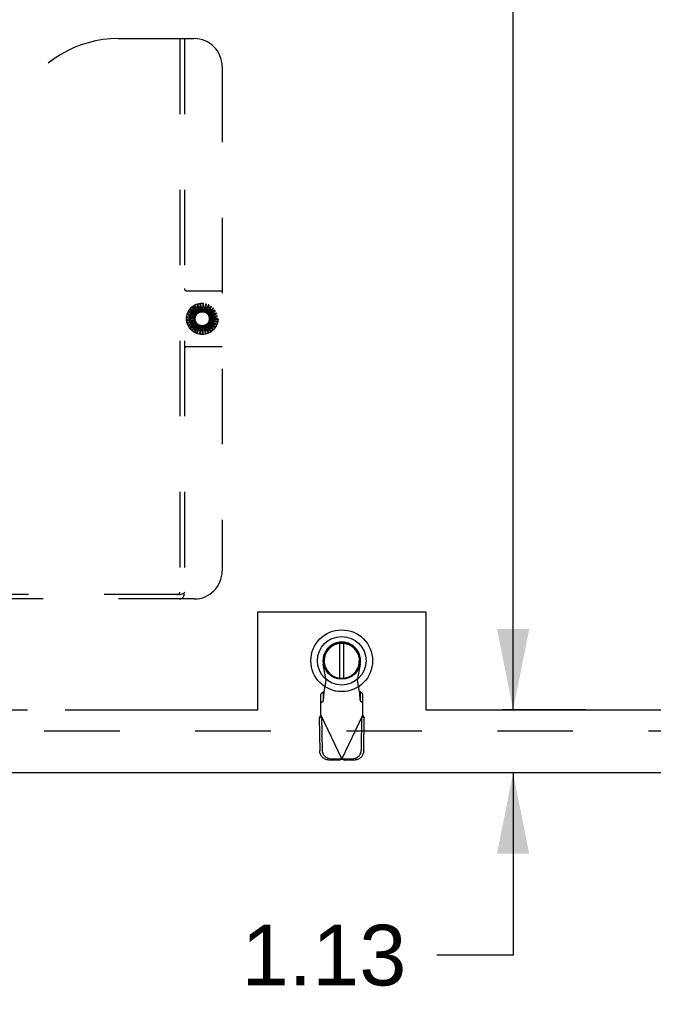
# Model space of a CAD drawing. Header units: inches. Extents: x 0 to 245, y 0 to 159.
# Tile 4 of 16: x 85 to 97, y 19 to 36. Entities that reach past the tile are written whole.
import ezdxf

# ---------------------------------------------------------------- set-up
doc = ezdxf.new("R2010")
doc.units = ezdxf.units.IN
doc.header["$LTSCALE"] = 13.479405
doc.header["$MEASUREMENT"] = 0
doc.linetypes.add('HIDDEN', pattern=[0.2, 0.1, -0.1])
doc.linetypes.add('PHANTOM', pattern=[0.8, 0.45, -0.05, 0.1, -0.05, 0.1, -0.05])
doc.layers.get('0').update_dxf_attribs({"linetype": 'CONTINUOUS'})
for name, color, linetype in [('AVAILABLE_DOOR_SPACE', 7, 'CONTINUOUS'), ('DEFAULT_2', 8, 'HIDDEN'), ('DIMENSIONS', 7, 'CONTINUOUS')]:
    doc.layers.add(name, color=color, linetype=linetype)
doc.styles.get("Standard").update_dxf_attribs({"font": 'arial.ttf'})
doc.dimstyles.new('DIMSTYLE_1', dxfattribs={"dimtxt": 1.081236, "dimasz": 1.441648, "dimexe": 0.09, "dimexo": 0.07, "dimgap": 0.0375, "dimtad": 0, "dimtih": 1, "dimtoh": 1, "dimzin": 4, "dimdsep": 46, "dimtxsty": 'Standard', "dimblk": '_FILLED', "dimblk1": '_FILLED', "dimblk2": '_FILLED', "dimcen": 0.09, "dimazin": 1, "dimtfac": 1, "dimtofl": 0, "dimtmove": 0, "dimatfit": 3, "dimldrblk": '_FILLED', "dimfxl": 0, "dimtolj": 1, "dimtzin": 4, "dimarcsym": 0})

# ---------------------------------------------------------------- blocks, each defined once
blk = doc.blocks.new('_FILLED')
at = {"color": 0, "linetype": 'ByBlock'}
blk.add_solid([(0, 0), (-1, 0.2), (-1, -0.2)], dxfattribs=at)
blk = doc.blocks.new('*D15')
at = {"layer": 'DIMENSIONS', "color": 2, "linetype": 'Continuous'}
for p, q in [((93.606, 102.081), (95.601, 102.081)), ((94.304, 102.081), (94.304, 64.037)), ((94.304, 23.831), (94.304, 61.875)), ((93.606, 23.831), (95.601, 23.831))]:
    blk.add_line(p, q, dxfattribs=at)
at = {"layer": 'DIMENSIONS', "color": 2, "linetype": 'Continuous', "xscale": 1.4416475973, "yscale": 1.4416475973, "zscale": 1.4416475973}
for p, rotation in [((94.304, 102.081), 90), ((94.304, 23.831), 270)]:
    blk.add_blockref('_FILLED', p, dxfattribs=dict(at, rotation=rotation))
at = {"layer": 'DIMENSIONS', "color": 2, "linetype": 'Continuous', "insert": (94.304, 63.497), "char_height": 1.0812, "width": 3.7783, "attachment_point": 2, "line_spacing_factor": 0.9}
blk.add_mtext('78.25', dxfattribs=at)
blk = doc.blocks.new('*D16')
at = {"layer": 'DIMENSIONS', "color": 2, "linetype": 'Continuous'}
for p, q in [((94.304, 23.831), (94.304, 26.714)), ((95.601, 23.831), (94.106, 23.831)), ((95.601, 22.706), (94.106, 22.706)), ((94.304, 22.706), (94.304, 19.455)), ((94.304, 19.455), (92.94, 19.455))]:
    blk.add_line(p, q, dxfattribs=at)
at = {"layer": 'DIMENSIONS', "color": 2, "linetype": 'Continuous', "xscale": 1.4416475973, "yscale": 1.4416475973, "zscale": 1.4416475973}
for p, rotation in [((94.304, 23.831), 270), ((94.304, 22.706), 90)]:
    blk.add_blockref('_FILLED', p, dxfattribs=dict(at, rotation=rotation))
at = {"layer": 'DIMENSIONS', "color": 2, "linetype": 'Continuous', "insert": (92.399, 19.995), "char_height": 1.0812, "width": 2.93823, "attachment_point": 3, "line_spacing_factor": 0.9}
blk.add_mtext('1.13', dxfattribs=at)

msp = doc.modelspace()

# ---------------------------------------------------------------- linework, layer by layer
at = {"color": 7, "linetype": 'Continuous'}
msp.add_line((91.052, 25.093), (91.03, 25.082), dxfattribs=at)
at = {"color": 6, "linetype": 'Continuous'}
for p, q in [((91.207, 25.019), (91.207, 24.394)), ((91.285, 24.394), (91.285, 25.019))]:
    msp.add_line(p, q, dxfattribs=at)
at = {"color": 3, "linetype": 'Continuous'}
msp.add_line((108.715, 22.706), (73.778, 22.706), dxfattribs=at)
at = {"color": 7, "linetype": 'Continuous'}
for radius in [0.551, 0.433, 0.329, 0.317]:
    msp.add_circle((91.246, 24.707), radius, dxfattribs=at)
at = {"color": 6, "linetype": 'Continuous'}
msp.add_arc((91.246, 24.707), 0.315, 280.0787, 259.9213, dxfattribs=at)
at = {"layer": 'AVAILABLE_DOOR_SPACE', "color": 4, "linetype": 'PHANTOM'}
for p, q in [((89.747, 25.581), (92.747, 25.581)), ((89.747, 23.831), (89.747, 25.581)), ((92.747, 25.581), (92.747, 23.831)), ((75.528, 23.831), (89.747, 23.831)), ((92.747, 23.831), (105.09, 23.831))]:
    msp.add_line(p, q, dxfattribs=at)
at = {"layer": 'DEFAULT_2', "color": 8, "linetype": 'HIDDEN'}
for p, q in [((87.257, 35.81), (88.612, 35.81)), ((88.357, 35.81), (88.357, 25.93)), ((88.437, 35.81), (88.437, 25.9)), ((89.112, 35.31), (89.112, 26.31)), ((88.477, 31.31), (89.112, 31.31)), ((88.52, 30.927), (88.627, 30.873)), ((88.634, 30.886), (88.523, 30.943)), ((88.525, 30.825), (88.628, 31.004)), ((88.546, 30.97), (88.641, 30.896)), ((88.651, 30.908), (88.553, 30.985)), ((88.58, 31.007), (88.66, 30.917)), ((88.671, 30.926), (88.589, 31.021)), ((88.621, 31.037), (88.682, 30.933)), ((88.695, 30.94), (88.632, 31.049)), ((88.653, 31.018), (88.86, 31.018)), ((88.666, 31.059), (88.706, 30.945)), ((88.721, 30.95), (88.68, 31.068)), ((88.688, 30.96), (88.825, 30.96)), ((88.715, 31.071), (88.733, 30.952)), ((88.748, 30.954), (88.73, 31.078)), ((88.765, 31.075), (88.76, 30.954)), ((88.775, 30.953), (88.781, 31.078)), ((88.815, 31.068), (88.787, 30.951)), ((88.802, 30.947), (88.831, 31.069)), ((88.863, 31.053), (88.813, 30.943)), ((88.827, 30.936), (88.879, 31.05)), ((88.907, 31.028), (88.838, 30.93)), ((88.849, 30.921), (88.922, 31.022)), ((88.945, 30.996), (88.859, 30.912)), ((88.869, 30.901), (88.959, 30.987)), ((88.977, 30.957), (88.876, 30.891)), ((88.884, 30.878), (88.989, 30.946)), ((88.885, 31.004), (88.989, 30.825)), ((88.613, 30.808), (88.488, 30.796)), ((88.615, 30.835), (88.49, 30.847)), ((88.493, 30.831), (88.613, 30.82)), ((88.494, 30.781), (88.614, 30.793)), ((88.616, 30.781), (88.496, 30.745)), ((88.622, 30.862), (88.502, 30.897)), ((88.502, 30.88), (88.617, 30.847)), ((88.504, 30.731), (88.619, 30.766)), ((88.624, 30.754), (88.513, 30.697)), ((88.628, 30.616), (88.525, 30.795)), ((88.989, 30.795), (88.885, 30.616)), ((89.001, 30.912), (88.889, 30.867)), ((89.004, 30.716), (88.892, 30.76)), ((88.895, 30.853), (89.011, 30.899)), ((88.896, 30.772), (89.019, 30.748)), ((89.016, 30.864), (88.898, 30.841)), ((89.017, 30.764), (88.899, 30.786)), ((88.9, 30.826), (89.023, 30.85)), ((89.021, 30.814), (88.901, 30.814)), ((88.901, 30.799), (89.026, 30.799)), ((88.524, 30.685), (88.63, 30.741)), ((88.637, 30.73), (88.538, 30.653)), ((88.551, 30.643), (88.646, 30.718)), ((88.654, 30.709), (88.572, 30.614)), ((88.587, 30.607), (88.665, 30.699)), ((88.675, 30.691), (88.612, 30.583)), ((88.628, 30.579), (88.688, 30.683)), ((88.633, 30.738), (88.633, 30.738)), ((88.86, 30.602), (88.653, 30.602)), ((88.699, 30.678), (88.658, 30.56)), ((88.674, 30.559), (88.713, 30.673)), ((88.825, 30.66), (88.688, 30.66)), ((88.725, 30.669), (88.707, 30.546)), ((88.723, 30.548), (88.74, 30.667)), ((88.752, 30.666), (88.758, 30.541)), ((88.774, 30.546), (88.767, 30.666)), ((88.78, 30.668), (88.809, 30.546)), ((88.823, 30.554), (88.794, 30.671)), ((88.806, 30.675), (88.858, 30.561)), ((88.871, 30.571), (88.82, 30.68)), ((88.831, 30.686), (88.903, 30.584)), ((88.914, 30.597), (88.843, 30.695)), ((88.853, 30.703), (88.943, 30.616)), ((88.951, 30.631), (88.864, 30.713)), ((88.872, 30.723), (88.977, 30.655)), ((88.982, 30.671), (88.88, 30.735)), ((88.886, 30.746), (89.002, 30.7)), ((89.112, 30.31), (88.477, 30.31)), ((88.353, 25.89), (76.911, 25.89)), ((88.612, 25.81), (76.652, 25.81)), ((90.97, 24.352), (90.917, 24.647)), ((91.575, 24.647), (91.522, 24.352)), ((90.933, 24.155), (90.97, 24.352)), ((91.522, 24.352), (91.559, 24.155)), ((90.918, 24.152), (90.872, 24.11)), ((90.872, 23.736), (90.872, 24.11)), ((90.918, 23.996), (90.918, 24.152)), ((91.62, 24.11), (91.574, 24.152)), ((91.574, 24.152), (91.574, 23.996)), ((91.62, 23.736), (91.62, 24.11)), ((90.872, 23.955), (90.918, 23.996)), ((91.574, 23.996), (91.62, 23.955)), ((90.872, 23.736), (91.246, 22.949)), ((91.246, 22.949), (91.62, 23.736)), ((90.844, 23.688), (90.885, 23.708)), ((90.844, 23.688), (90.854, 23.098)), ((90.885, 23.708), (90.895, 23.117)), ((91.596, 23.117), (91.607, 23.708)), ((91.607, 23.708), (91.648, 23.688)), ((91.638, 23.098), (91.648, 23.688)), ((75.153, 23.456), (107.903, 23.456)), ((91.008, 22.939), (91.201, 22.935)), ((91.05, 22.959), (91.243, 22.955)), ((91.243, 22.955), (91.201, 22.935)), ((91.246, 22.949), (91.223, 22.942)), ((91.261, 22.944), (91.246, 22.949)), ((91.249, 22.955), (91.442, 22.959)), ((91.291, 22.935), (91.249, 22.955)), ((91.276, 22.94), (91.261, 22.944)), ((91.291, 22.935), (91.276, 22.94)), ((91.291, 22.935), (91.484, 22.939))]:
    msp.add_line(p, q, dxfattribs=at)
for points in [[(88.516, 30.932), (88.516, 30.932), (88.516, 30.932), (88.516, 30.931), (88.516, 30.931), (88.516, 30.93), (88.516, 30.93), (88.516, 30.93), (88.517, 30.929), (88.517, 30.929), (88.518, 30.929), (88.518, 30.928), (88.519, 30.928), (88.519, 30.928), (88.52, 30.927)], [(88.523, 30.943), (88.523, 30.943), (88.523, 30.943), (88.523, 30.943), (88.522, 30.943), (88.522, 30.943), (88.522, 30.943), (88.522, 30.943), (88.522, 30.943), (88.522, 30.943), (88.521, 30.942), (88.521, 30.942), (88.521, 30.942), (88.521, 30.942), (88.521, 30.942), (88.521, 30.941), (88.52, 30.941), (88.52, 30.941), (88.52, 30.941), (88.52, 30.94), (88.52, 30.94)], [(88.543, 30.976), (88.543, 30.975), (88.543, 30.975), (88.543, 30.975), (88.543, 30.974), (88.543, 30.974), (88.543, 30.973), (88.543, 30.973), (88.544, 30.973), (88.544, 30.972), (88.544, 30.972), (88.545, 30.971), (88.545, 30.971), (88.546, 30.971), (88.546, 30.97)], [(88.553, 30.985), (88.552, 30.985), (88.552, 30.985), (88.552, 30.985), (88.552, 30.985), (88.552, 30.985), (88.552, 30.985), (88.551, 30.985), (88.551, 30.985), (88.551, 30.985), (88.551, 30.985), (88.551, 30.984), (88.55, 30.984), (88.55, 30.984), (88.55, 30.984), (88.55, 30.984), (88.55, 30.983), (88.549, 30.983), (88.549, 30.983), (88.549, 30.983), (88.549, 30.983)], [(88.579, 31.013), (88.578, 31.013), (88.578, 31.013), (88.578, 31.012), (88.578, 31.012), (88.578, 31.011), (88.578, 31.011), (88.578, 31.01), (88.578, 31.01), (88.578, 31.01), (88.579, 31.009), (88.579, 31.009), (88.579, 31.008), (88.58, 31.008), (88.58, 31.007)], [(88.589, 31.021), (88.589, 31.021), (88.589, 31.021), (88.589, 31.021), (88.589, 31.021), (88.589, 31.021), (88.588, 31.021), (88.588, 31.021), (88.588, 31.021), (88.588, 31.021), (88.587, 31.02), (88.587, 31.02), (88.587, 31.02), (88.587, 31.02), (88.587, 31.02), (88.586, 31.02), (88.586, 31.02), (88.586, 31.019), (88.586, 31.019), (88.585, 31.019), (88.585, 31.019)], [(88.62, 31.043), (88.62, 31.043), (88.62, 31.043), (88.619, 31.042), (88.619, 31.042), (88.619, 31.042), (88.619, 31.041), (88.619, 31.041), (88.619, 31.04), (88.619, 31.04), (88.62, 31.039), (88.62, 31.039), (88.62, 31.038), (88.62, 31.038), (88.621, 31.037)], [(88.632, 31.049), (88.632, 31.049), (88.632, 31.049), (88.632, 31.049), (88.632, 31.049), (88.631, 31.049), (88.631, 31.049), (88.631, 31.049), (88.631, 31.049), (88.631, 31.049), (88.63, 31.049), (88.63, 31.049), (88.63, 31.049), (88.63, 31.048), (88.629, 31.048), (88.629, 31.048), (88.629, 31.048), (88.629, 31.048), (88.628, 31.048), (88.628, 31.048), (88.628, 31.047)], [(88.667, 31.065), (88.666, 31.065), (88.666, 31.064), (88.666, 31.064), (88.666, 31.064), (88.665, 31.063), (88.665, 31.063), (88.665, 31.062), (88.665, 31.062), (88.665, 31.061), (88.665, 31.061), (88.666, 31.06), (88.666, 31.06), (88.666, 31.059), (88.666, 31.059)], [(88.671, 30.926), (88.673, 30.927), (88.675, 30.928), (88.677, 30.93), (88.679, 30.931)], [(88.68, 31.068), (88.68, 31.068), (88.679, 31.068), (88.679, 31.068), (88.679, 31.068), (88.679, 31.068), (88.679, 31.068), (88.679, 31.068), (88.678, 31.068), (88.678, 31.068), (88.678, 31.068), (88.678, 31.068), (88.677, 31.068), (88.677, 31.068), (88.677, 31.068), (88.676, 31.068), (88.676, 31.068), (88.676, 31.068), (88.676, 31.068), (88.675, 31.068), (88.675, 31.068)], [(88.682, 30.933), (88.681, 30.933), (88.681, 30.932), (88.68, 30.932), (88.68, 30.931), (88.679, 30.931), (88.679, 30.931)], [(88.695, 30.94), (88.697, 30.941), (88.699, 30.942), (88.701, 30.943), (88.703, 30.943)], [(88.706, 30.945), (88.706, 30.945), (88.705, 30.944), (88.705, 30.944), (88.704, 30.944), (88.704, 30.943), (88.703, 30.943)], [(88.717, 31.077), (88.716, 31.077), (88.716, 31.077), (88.715, 31.077), (88.715, 31.076), (88.715, 31.076), (88.715, 31.076), (88.715, 31.075), (88.715, 31.075), (88.715, 31.074), (88.715, 31.074), (88.715, 31.073), (88.715, 31.073), (88.715, 31.072), (88.715, 31.071)], [(88.721, 30.95), (88.723, 30.95), (88.725, 30.95), (88.727, 30.951), (88.729, 30.951)], [(88.73, 31.078), (88.73, 31.078), (88.73, 31.078), (88.73, 31.078), (88.729, 31.078), (88.729, 31.078), (88.729, 31.078), (88.729, 31.078), (88.729, 31.078), (88.728, 31.079), (88.728, 31.079), (88.728, 31.079), (88.728, 31.079), (88.727, 31.079), (88.727, 31.079), (88.727, 31.079), (88.726, 31.079), (88.726, 31.079), (88.726, 31.079), (88.725, 31.079), (88.725, 31.078)], [(88.733, 30.952), (88.732, 30.952), (88.732, 30.952), (88.731, 30.951), (88.731, 30.951), (88.73, 30.951), (88.729, 30.951)], [(88.748, 30.954), (88.75, 30.954), (88.752, 30.954), (88.754, 30.954), (88.756, 30.954)], [(88.76, 30.954), (88.76, 30.954), (88.759, 30.954), (88.758, 30.954), (88.758, 30.954), (88.757, 30.954), (88.756, 30.954)], [(88.768, 31.08), (88.768, 31.08), (88.767, 31.08), (88.767, 31.08), (88.766, 31.08), (88.766, 31.079), (88.766, 31.079), (88.766, 31.078), (88.766, 31.078), (88.765, 31.077), (88.765, 31.077), (88.765, 31.076), (88.765, 31.076), (88.765, 31.075), (88.765, 31.075)], [(88.775, 30.953), (88.777, 30.953), (88.779, 30.952), (88.782, 30.952), (88.784, 30.951)], [(88.781, 31.078), (88.781, 31.078), (88.781, 31.078), (88.781, 31.078), (88.781, 31.079), (88.78, 31.079), (88.78, 31.079), (88.78, 31.079), (88.78, 31.079), (88.78, 31.079), (88.779, 31.079), (88.779, 31.079), (88.779, 31.079), (88.779, 31.079), (88.778, 31.079), (88.778, 31.079), (88.778, 31.079), (88.778, 31.08), (88.777, 31.08), (88.777, 31.08), (88.777, 31.08)], [(88.787, 30.951), (88.787, 30.951), (88.786, 30.951), (88.785, 30.951), (88.785, 30.951), (88.784, 30.951), (88.784, 30.951)], [(88.802, 30.947), (88.804, 30.946), (88.806, 30.945), (88.808, 30.944), (88.81, 30.943)], [(88.813, 30.943), (88.813, 30.943), (88.812, 30.943), (88.812, 30.943), (88.811, 30.943), (88.81, 30.943), (88.81, 30.943)], [(88.819, 31.073), (88.818, 31.073), (88.818, 31.073), (88.818, 31.073), (88.817, 31.073), (88.817, 31.073), (88.817, 31.072), (88.816, 31.072), (88.816, 31.071), (88.816, 31.071), (88.816, 31.07), (88.815, 31.07), (88.815, 31.069), (88.815, 31.069), (88.815, 31.068)], [(88.831, 31.069), (88.831, 31.069), (88.831, 31.069), (88.831, 31.069), (88.831, 31.069), (88.831, 31.069), (88.831, 31.069), (88.831, 31.07), (88.83, 31.07), (88.83, 31.07), (88.83, 31.07), (88.83, 31.07), (88.829, 31.07), (88.829, 31.07), (88.829, 31.07), (88.829, 31.071), (88.828, 31.071), (88.828, 31.071), (88.828, 31.071), (88.828, 31.071), (88.827, 31.071)], [(88.827, 30.936), (88.829, 30.935), (88.831, 30.934), (88.832, 30.932), (88.834, 30.931)], [(88.838, 30.93), (88.837, 30.93), (88.836, 30.93), (88.836, 30.93), (88.835, 30.93), (88.835, 30.931), (88.834, 30.931)], [(88.868, 31.057), (88.867, 31.057), (88.867, 31.057), (88.866, 31.057), (88.866, 31.057), (88.865, 31.056), (88.865, 31.056), (88.865, 31.056), (88.864, 31.055), (88.864, 31.055), (88.864, 31.055), (88.864, 31.054), (88.863, 31.054), (88.863, 31.053), (88.863, 31.053)], [(88.879, 31.05), (88.879, 31.05), (88.879, 31.05), (88.879, 31.05), (88.879, 31.05), (88.879, 31.051), (88.878, 31.051), (88.878, 31.051), (88.878, 31.051), (88.878, 31.051), (88.878, 31.051), (88.878, 31.052), (88.877, 31.052), (88.877, 31.052), (88.877, 31.052), (88.877, 31.052), (88.876, 31.052), (88.876, 31.052), (88.876, 31.053), (88.876, 31.053), (88.875, 31.053)], [(88.912, 31.031), (88.912, 31.031), (88.911, 31.032), (88.911, 31.032), (88.911, 31.032), (88.91, 31.031), (88.91, 31.031), (88.909, 31.031), (88.909, 31.031), (88.909, 31.03), (88.908, 31.03), (88.908, 31.03), (88.907, 31.029), (88.907, 31.029), (88.907, 31.028)], [(88.922, 31.022), (88.922, 31.023), (88.922, 31.023), (88.922, 31.023), (88.922, 31.023), (88.922, 31.023), (88.922, 31.023), (88.922, 31.024), (88.922, 31.024), (88.921, 31.024), (88.921, 31.024), (88.921, 31.024), (88.921, 31.025), (88.921, 31.025), (88.921, 31.025), (88.92, 31.025), (88.92, 31.025), (88.92, 31.026), (88.92, 31.026), (88.919, 31.026), (88.919, 31.026)], [(88.951, 30.998), (88.951, 30.998), (88.95, 30.998), (88.95, 30.998), (88.95, 30.998), (88.949, 30.998), (88.949, 30.998), (88.948, 30.998), (88.948, 30.998), (88.947, 30.998), (88.947, 30.997), (88.947, 30.997), (88.946, 30.997), (88.946, 30.996), (88.945, 30.996)], [(88.959, 30.987), (88.959, 30.987), (88.959, 30.988), (88.959, 30.988), (88.959, 30.988), (88.959, 30.988), (88.959, 30.988), (88.959, 30.989), (88.959, 30.989), (88.959, 30.989), (88.959, 30.989), (88.959, 30.989), (88.959, 30.99), (88.958, 30.99), (88.958, 30.99), (88.958, 30.99), (88.958, 30.99), (88.958, 30.991), (88.958, 30.991), (88.957, 30.991), (88.957, 30.992)], [(88.983, 30.958), (88.983, 30.958), (88.983, 30.958), (88.982, 30.958), (88.982, 30.959), (88.981, 30.959), (88.981, 30.959), (88.981, 30.958), (88.98, 30.958), (88.98, 30.958), (88.979, 30.958), (88.979, 30.958), (88.978, 30.957), (88.978, 30.957), (88.977, 30.957)], [(88.989, 30.946), (88.989, 30.946), (88.989, 30.946), (88.989, 30.946), (88.989, 30.946), (88.989, 30.947), (88.989, 30.947), (88.989, 30.947), (88.989, 30.947), (88.989, 30.947), (88.989, 30.948), (88.989, 30.948), (88.989, 30.948), (88.989, 30.948), (88.989, 30.949), (88.989, 30.949), (88.988, 30.949), (88.988, 30.949), (88.988, 30.95), (88.988, 30.95), (88.988, 30.95)], [(88.488, 30.796), (88.488, 30.796), (88.488, 30.796), (88.488, 30.796), (88.488, 30.795), (88.487, 30.795), (88.487, 30.795), (88.487, 30.795), (88.487, 30.795), (88.487, 30.794), (88.487, 30.794), (88.487, 30.794), (88.487, 30.794), (88.487, 30.793), (88.487, 30.793), (88.487, 30.793), (88.487, 30.793), (88.487, 30.792), (88.487, 30.792), (88.487, 30.792), (88.487, 30.791)], [(88.49, 30.847), (88.49, 30.847), (88.49, 30.847), (88.49, 30.847), (88.49, 30.847), (88.49, 30.847), (88.489, 30.846), (88.489, 30.846), (88.489, 30.846), (88.489, 30.846), (88.489, 30.846), (88.489, 30.845), (88.489, 30.845), (88.489, 30.845), (88.489, 30.844), (88.489, 30.844), (88.489, 30.844), (88.489, 30.844), (88.489, 30.843), (88.489, 30.843), (88.488, 30.843)], [(88.488, 30.834), (88.488, 30.834), (88.488, 30.833), (88.488, 30.833), (88.488, 30.832), (88.488, 30.832), (88.489, 30.832), (88.489, 30.832), (88.49, 30.832), (88.49, 30.831), (88.491, 30.831), (88.491, 30.831), (88.492, 30.831), (88.492, 30.831), (88.493, 30.831)], [(88.488, 30.783), (88.488, 30.782), (88.488, 30.782), (88.488, 30.782), (88.489, 30.781), (88.489, 30.781), (88.489, 30.781), (88.49, 30.781), (88.49, 30.781), (88.491, 30.781), (88.491, 30.78), (88.492, 30.78), (88.493, 30.78), (88.493, 30.781), (88.494, 30.781)], [(88.497, 30.885), (88.497, 30.884), (88.497, 30.884), (88.497, 30.883), (88.497, 30.883), (88.497, 30.883), (88.498, 30.882), (88.498, 30.882), (88.498, 30.882), (88.499, 30.881), (88.499, 30.881), (88.5, 30.881), (88.501, 30.881), (88.501, 30.881), (88.502, 30.88)], [(88.502, 30.897), (88.502, 30.897), (88.502, 30.897), (88.502, 30.897), (88.501, 30.897), (88.501, 30.896), (88.501, 30.896), (88.501, 30.896), (88.501, 30.896), (88.501, 30.896), (88.501, 30.896), (88.501, 30.895), (88.5, 30.895), (88.5, 30.895), (88.5, 30.895), (88.5, 30.894), (88.5, 30.894), (88.5, 30.894), (88.5, 30.893), (88.5, 30.893), (88.499, 30.893)], [(88.613, 30.82), (88.613, 30.82), (88.613, 30.819), (88.613, 30.818), (88.613, 30.818), (88.613, 30.817), (88.613, 30.817)], [(88.613, 30.808), (88.613, 30.81), (88.613, 30.812), (88.613, 30.814), (88.613, 30.817)], [(88.614, 30.793), (88.614, 30.792), (88.614, 30.792), (88.614, 30.791), (88.615, 30.791), (88.615, 30.79), (88.615, 30.789)], [(88.615, 30.835), (88.615, 30.837), (88.616, 30.839), (88.617, 30.842), (88.617, 30.844)], [(88.616, 30.781), (88.615, 30.783), (88.615, 30.785), (88.615, 30.787), (88.615, 30.789)], [(88.617, 30.847), (88.618, 30.847), (88.618, 30.846), (88.618, 30.845), (88.618, 30.845), (88.617, 30.844), (88.617, 30.844)], [(88.619, 30.766), (88.62, 30.766), (88.62, 30.765), (88.621, 30.765), (88.621, 30.764), (88.621, 30.763), (88.621, 30.763)], [(88.624, 30.754), (88.623, 30.756), (88.622, 30.759), (88.622, 30.761), (88.621, 30.763)], [(88.622, 30.862), (88.623, 30.864), (88.624, 30.866), (88.625, 30.867), (88.626, 30.869)], [(88.627, 30.873), (88.627, 30.872), (88.627, 30.872), (88.627, 30.871), (88.627, 30.871), (88.626, 30.87), (88.626, 30.869)], [(88.634, 30.886), (88.636, 30.888), (88.637, 30.89), (88.638, 30.891), (88.64, 30.893)], [(88.641, 30.896), (88.641, 30.896), (88.641, 30.895), (88.641, 30.895), (88.64, 30.894), (88.64, 30.894), (88.64, 30.893)], [(88.651, 30.908), (88.652, 30.909), (88.654, 30.911), (88.656, 30.912), (88.658, 30.914)], [(88.66, 30.917), (88.659, 30.916), (88.659, 30.916), (88.659, 30.915), (88.658, 30.915), (88.658, 30.914), (88.658, 30.914)], [(88.849, 30.921), (88.851, 30.919), (88.853, 30.917), (88.854, 30.916), (88.856, 30.914)], [(88.859, 30.912), (88.858, 30.912), (88.858, 30.913), (88.857, 30.913), (88.856, 30.913), (88.856, 30.914), (88.856, 30.914)], [(88.869, 30.901), (88.87, 30.899), (88.871, 30.897), (88.872, 30.895), (88.873, 30.894)], [(88.876, 30.891), (88.876, 30.891), (88.875, 30.892), (88.875, 30.892), (88.874, 30.893), (88.874, 30.893), (88.873, 30.894)], [(88.884, 30.878), (88.885, 30.876), (88.886, 30.874), (88.886, 30.872), (88.887, 30.87)], [(88.889, 30.867), (88.889, 30.867), (88.888, 30.868), (88.888, 30.868), (88.888, 30.869), (88.887, 30.869), (88.887, 30.87)], [(88.896, 30.772), (88.895, 30.77), (88.894, 30.767), (88.893, 30.765), (88.892, 30.763)], [(88.892, 30.76), (88.892, 30.76), (88.892, 30.761), (88.892, 30.762), (88.892, 30.762), (88.892, 30.763), (88.892, 30.763)], [(88.895, 30.853), (88.895, 30.851), (88.895, 30.849), (88.896, 30.846), (88.896, 30.844)], [(88.898, 30.841), (88.897, 30.841), (88.897, 30.842), (88.897, 30.842), (88.896, 30.843), (88.896, 30.844), (88.896, 30.844)], [(88.901, 30.799), (88.9, 30.796), (88.9, 30.794), (88.899, 30.792), (88.899, 30.79)], [(88.899, 30.786), (88.899, 30.787), (88.899, 30.787), (88.899, 30.788), (88.899, 30.789), (88.899, 30.789), (88.899, 30.79)], [(88.9, 30.826), (88.9, 30.824), (88.9, 30.822), (88.9, 30.819), (88.9, 30.817)], [(88.901, 30.814), (88.901, 30.814), (88.9, 30.815), (88.9, 30.815), (88.9, 30.816), (88.9, 30.817), (88.9, 30.817)], [(89.007, 30.912), (89.007, 30.912), (89.007, 30.913), (89.006, 30.913), (89.006, 30.913), (89.005, 30.913), (89.005, 30.913), (89.005, 30.913), (89.004, 30.913), (89.004, 30.913), (89.003, 30.913), (89.002, 30.913), (89.002, 30.913), (89.001, 30.913), (89.001, 30.912)], [(89.011, 30.899), (89.011, 30.899), (89.011, 30.9), (89.011, 30.9), (89.011, 30.9), (89.011, 30.9), (89.011, 30.9), (89.011, 30.901), (89.011, 30.901), (89.011, 30.901), (89.011, 30.901), (89.011, 30.901), (89.011, 30.902), (89.011, 30.902), (89.011, 30.902), (89.011, 30.903), (89.011, 30.903), (89.01, 30.903), (89.01, 30.903), (89.01, 30.904), (89.01, 30.904)], [(89.022, 30.863), (89.022, 30.863), (89.021, 30.864), (89.021, 30.864), (89.021, 30.864), (89.021, 30.864), (89.02, 30.865), (89.02, 30.865), (89.019, 30.865), (89.019, 30.865), (89.018, 30.865), (89.018, 30.865), (89.017, 30.865), (89.016, 30.865), (89.016, 30.864)], [(89.022, 30.761), (89.022, 30.761), (89.022, 30.761), (89.022, 30.762), (89.022, 30.762), (89.022, 30.763), (89.021, 30.763), (89.021, 30.763), (89.021, 30.763), (89.02, 30.763), (89.02, 30.764), (89.019, 30.764), (89.019, 30.764), (89.018, 30.764), (89.017, 30.764)], [(89.019, 30.748), (89.019, 30.748), (89.019, 30.748), (89.019, 30.748), (89.019, 30.748), (89.019, 30.748), (89.019, 30.749), (89.02, 30.749), (89.02, 30.749), (89.02, 30.749), (89.02, 30.749), (89.02, 30.75), (89.02, 30.75), (89.02, 30.75), (89.02, 30.75), (89.02, 30.751), (89.02, 30.751), (89.021, 30.751), (89.021, 30.751), (89.021, 30.752), (89.021, 30.752)], [(89.027, 30.812), (89.027, 30.812), (89.027, 30.813), (89.027, 30.813), (89.026, 30.813), (89.026, 30.814), (89.026, 30.814), (89.025, 30.814), (89.025, 30.814), (89.024, 30.814), (89.024, 30.814), (89.023, 30.814), (89.023, 30.814), (89.022, 30.814), (89.021, 30.814)], [(89.023, 30.85), (89.023, 30.85), (89.023, 30.85), (89.023, 30.85), (89.023, 30.85), (89.023, 30.85), (89.023, 30.851), (89.024, 30.851), (89.024, 30.851), (89.024, 30.851), (89.024, 30.851), (89.024, 30.852), (89.024, 30.852), (89.024, 30.852), (89.024, 30.853), (89.024, 30.853), (89.024, 30.853), (89.024, 30.853), (89.023, 30.854), (89.023, 30.854), (89.023, 30.854)], [(89.026, 30.799), (89.026, 30.799), (89.026, 30.799), (89.026, 30.799), (89.026, 30.799), (89.026, 30.799), (89.026, 30.799), (89.026, 30.8), (89.026, 30.8), (89.027, 30.8), (89.027, 30.8), (89.027, 30.8), (89.027, 30.801), (89.027, 30.801), (89.027, 30.801), (89.027, 30.802), (89.027, 30.802), (89.027, 30.802), (89.027, 30.802), (89.027, 30.803), (89.027, 30.803)], [(88.496, 30.745), (88.496, 30.745), (88.495, 30.745), (88.495, 30.745), (88.495, 30.745), (88.495, 30.745), (88.495, 30.744), (88.495, 30.744), (88.495, 30.744), (88.495, 30.744), (88.495, 30.743), (88.495, 30.743), (88.495, 30.743), (88.495, 30.743), (88.495, 30.742), (88.495, 30.742), (88.495, 30.742), (88.495, 30.742), (88.495, 30.741), (88.495, 30.741), (88.496, 30.741)], [(88.498, 30.732), (88.498, 30.732), (88.498, 30.732), (88.499, 30.731), (88.499, 30.731), (88.499, 30.731), (88.5, 30.731), (88.5, 30.731), (88.501, 30.731), (88.501, 30.731), (88.502, 30.731), (88.502, 30.731), (88.503, 30.731), (88.504, 30.731), (88.504, 30.731)], [(88.513, 30.697), (88.512, 30.697), (88.512, 30.697), (88.512, 30.697), (88.512, 30.696), (88.512, 30.696), (88.512, 30.696), (88.512, 30.696), (88.512, 30.696), (88.512, 30.695), (88.512, 30.695), (88.512, 30.695), (88.513, 30.695), (88.513, 30.694), (88.513, 30.694), (88.513, 30.694), (88.513, 30.694), (88.513, 30.693), (88.513, 30.693), (88.513, 30.693), (88.513, 30.692)], [(88.517, 30.685), (88.518, 30.684), (88.518, 30.684), (88.518, 30.684), (88.519, 30.684), (88.519, 30.684), (88.519, 30.684), (88.52, 30.684), (88.52, 30.684), (88.521, 30.684), (88.521, 30.684), (88.522, 30.684), (88.522, 30.684), (88.523, 30.685), (88.524, 30.685)], [(88.538, 30.653), (88.538, 30.653), (88.538, 30.653), (88.538, 30.652), (88.538, 30.652), (88.538, 30.652), (88.538, 30.652), (88.538, 30.652), (88.538, 30.651), (88.538, 30.651), (88.539, 30.651), (88.539, 30.651), (88.539, 30.651), (88.539, 30.65), (88.539, 30.65), (88.539, 30.65), (88.539, 30.65), (88.54, 30.649), (88.54, 30.649), (88.54, 30.649), (88.54, 30.649)], [(88.545, 30.642), (88.546, 30.641), (88.546, 30.641), (88.546, 30.641), (88.547, 30.641), (88.547, 30.641), (88.548, 30.641), (88.548, 30.641), (88.549, 30.641), (88.549, 30.641), (88.55, 30.642), (88.55, 30.642), (88.551, 30.642), (88.551, 30.643), (88.551, 30.643)], [(88.572, 30.614), (88.572, 30.614), (88.572, 30.614), (88.572, 30.614), (88.572, 30.614), (88.572, 30.614), (88.572, 30.613), (88.572, 30.613), (88.572, 30.613), (88.572, 30.613), (88.573, 30.613), (88.573, 30.612), (88.573, 30.612), (88.573, 30.612), (88.573, 30.612), (88.573, 30.612), (88.574, 30.611), (88.574, 30.611), (88.574, 30.611), (88.574, 30.611), (88.575, 30.61)], [(88.581, 30.605), (88.581, 30.604), (88.582, 30.604), (88.582, 30.604), (88.583, 30.604), (88.583, 30.604), (88.583, 30.604), (88.584, 30.605), (88.584, 30.605), (88.585, 30.605), (88.585, 30.606), (88.586, 30.606), (88.586, 30.606), (88.586, 30.607), (88.587, 30.607)], [(88.612, 30.583), (88.612, 30.583), (88.612, 30.583), (88.612, 30.583), (88.613, 30.582), (88.613, 30.582), (88.613, 30.582), (88.613, 30.582), (88.613, 30.582), (88.613, 30.581), (88.613, 30.581), (88.613, 30.581), (88.614, 30.581), (88.614, 30.581), (88.614, 30.581), (88.614, 30.58), (88.615, 30.58), (88.615, 30.58), (88.615, 30.58), (88.615, 30.58), (88.616, 30.58)], [(88.623, 30.575), (88.623, 30.575), (88.624, 30.575), (88.624, 30.575), (88.625, 30.575), (88.625, 30.575), (88.626, 30.575), (88.626, 30.576), (88.626, 30.576), (88.627, 30.576), (88.627, 30.577), (88.627, 30.577), (88.628, 30.578), (88.628, 30.578), (88.628, 30.579)], [(88.63, 30.741), (88.631, 30.741), (88.631, 30.74), (88.632, 30.74), (88.632, 30.739), (88.632, 30.739), (88.633, 30.738)], [(88.637, 30.73), (88.636, 30.731), (88.635, 30.733), (88.635, 30.734), (88.634, 30.735), (88.633, 30.737), (88.633, 30.738)], [(88.646, 30.718), (88.646, 30.718), (88.647, 30.718), (88.647, 30.717), (88.648, 30.717), (88.648, 30.716), (88.648, 30.716)], [(88.654, 30.709), (88.653, 30.711), (88.651, 30.712), (88.65, 30.714), (88.648, 30.716)], [(88.665, 30.699), (88.666, 30.699), (88.666, 30.698), (88.667, 30.698), (88.667, 30.698), (88.668, 30.698), (88.668, 30.697)], [(88.675, 30.691), (88.673, 30.693), (88.672, 30.694), (88.67, 30.696), (88.668, 30.697)], [(88.688, 30.683), (88.688, 30.683), (88.689, 30.683), (88.69, 30.683), (88.69, 30.683), (88.691, 30.683), (88.691, 30.682)], [(88.699, 30.678), (88.697, 30.679), (88.695, 30.68), (88.693, 30.681), (88.691, 30.682)], [(88.713, 30.673), (88.714, 30.673), (88.714, 30.673), (88.715, 30.673), (88.715, 30.673), (88.716, 30.673), (88.717, 30.672)], [(88.725, 30.669), (88.723, 30.67), (88.721, 30.671), (88.719, 30.672), (88.717, 30.672)], [(88.74, 30.667), (88.74, 30.667), (88.741, 30.667), (88.742, 30.667), (88.742, 30.667), (88.743, 30.667), (88.743, 30.667)], [(88.752, 30.666), (88.75, 30.666), (88.748, 30.666), (88.746, 30.667), (88.743, 30.667)], [(88.767, 30.666), (88.768, 30.666), (88.768, 30.667), (88.769, 30.667), (88.769, 30.667), (88.77, 30.667), (88.771, 30.667)], [(88.78, 30.668), (88.777, 30.667), (88.775, 30.667), (88.773, 30.667), (88.771, 30.667)], [(88.794, 30.671), (88.795, 30.671), (88.795, 30.672), (88.796, 30.672), (88.796, 30.672), (88.797, 30.672), (88.797, 30.672)], [(88.806, 30.675), (88.804, 30.674), (88.802, 30.673), (88.8, 30.673), (88.797, 30.672)], [(88.82, 30.68), (88.82, 30.681), (88.821, 30.681), (88.821, 30.682), (88.822, 30.682), (88.822, 30.682), (88.823, 30.683)], [(88.831, 30.686), (88.829, 30.685), (88.827, 30.684), (88.825, 30.684), (88.823, 30.683)], [(88.843, 30.695), (88.844, 30.695), (88.844, 30.696), (88.844, 30.696), (88.845, 30.697), (88.845, 30.697), (88.846, 30.697)], [(88.853, 30.703), (88.851, 30.701), (88.849, 30.7), (88.848, 30.699), (88.846, 30.697)], [(88.864, 30.713), (88.864, 30.714), (88.864, 30.714), (88.864, 30.715), (88.865, 30.715), (88.865, 30.716), (88.865, 30.716)], [(88.872, 30.723), (88.87, 30.721), (88.869, 30.719), (88.867, 30.718), (88.865, 30.716)], [(88.88, 30.735), (88.88, 30.736), (88.88, 30.736), (88.88, 30.737), (88.881, 30.737), (88.881, 30.738), (88.881, 30.739)], [(88.886, 30.746), (88.885, 30.744), (88.884, 30.742), (88.882, 30.74), (88.881, 30.739)], [(88.903, 30.584), (88.903, 30.584), (88.904, 30.584), (88.904, 30.584), (88.904, 30.584), (88.904, 30.584), (88.904, 30.584), (88.905, 30.584), (88.905, 30.584), (88.905, 30.584), (88.905, 30.585), (88.905, 30.585), (88.906, 30.585), (88.906, 30.585), (88.906, 30.585), (88.906, 30.585), (88.907, 30.585), (88.907, 30.585), (88.907, 30.586), (88.908, 30.586), (88.908, 30.586)], [(88.915, 30.591), (88.915, 30.591), (88.915, 30.592), (88.916, 30.592), (88.916, 30.592), (88.916, 30.593), (88.916, 30.593), (88.916, 30.594), (88.915, 30.594), (88.915, 30.595), (88.915, 30.595), (88.915, 30.596), (88.914, 30.596), (88.914, 30.597), (88.914, 30.597)], [(88.943, 30.616), (88.944, 30.616), (88.944, 30.616), (88.944, 30.616), (88.944, 30.616), (88.944, 30.616), (88.944, 30.616), (88.945, 30.616), (88.945, 30.616), (88.945, 30.617), (88.945, 30.617), (88.945, 30.617), (88.946, 30.617), (88.946, 30.617), (88.946, 30.617), (88.946, 30.618), (88.947, 30.618), (88.947, 30.618), (88.947, 30.618), (88.947, 30.618), (88.948, 30.619)], [(88.953, 30.625), (88.954, 30.625), (88.954, 30.625), (88.954, 30.626), (88.954, 30.626), (88.954, 30.627), (88.954, 30.627), (88.954, 30.628), (88.953, 30.628), (88.953, 30.628), (88.953, 30.629), (88.952, 30.629), (88.952, 30.63), (88.952, 30.63), (88.951, 30.631)], [(88.977, 30.655), (88.977, 30.655), (88.977, 30.655), (88.977, 30.655), (88.977, 30.655), (88.978, 30.655), (88.978, 30.655), (88.978, 30.655), (88.978, 30.656), (88.978, 30.656), (88.978, 30.656), (88.979, 30.656), (88.979, 30.656), (88.979, 30.656), (88.979, 30.657), (88.979, 30.657), (88.98, 30.657), (88.98, 30.657), (88.98, 30.658), (88.98, 30.658), (88.98, 30.658)], [(88.985, 30.665), (88.985, 30.666), (88.985, 30.666), (88.985, 30.667), (88.985, 30.667), (88.985, 30.667), (88.985, 30.668), (88.985, 30.668), (88.984, 30.669), (88.984, 30.669), (88.984, 30.669), (88.983, 30.67), (88.983, 30.67), (88.982, 30.67), (88.982, 30.671)], [(89.002, 30.7), (89.002, 30.7), (89.002, 30.7), (89.003, 30.7), (89.003, 30.7), (89.003, 30.7), (89.003, 30.7), (89.003, 30.7), (89.003, 30.7), (89.003, 30.7), (89.004, 30.701), (89.004, 30.701), (89.004, 30.701), (89.004, 30.701), (89.004, 30.702), (89.004, 30.702), (89.004, 30.702), (89.005, 30.702), (89.005, 30.703), (89.005, 30.703), (89.005, 30.703)], [(89.008, 30.711), (89.008, 30.712), (89.008, 30.712), (89.008, 30.712), (89.008, 30.713), (89.008, 30.713), (89.008, 30.714), (89.007, 30.714), (89.007, 30.714), (89.007, 30.714), (89.006, 30.715), (89.006, 30.715), (89.005, 30.715), (89.005, 30.716), (89.004, 30.716)], [(88.658, 30.56), (88.658, 30.56), (88.658, 30.559), (88.658, 30.559), (88.658, 30.559), (88.658, 30.559), (88.658, 30.559), (88.659, 30.559), (88.659, 30.559), (88.659, 30.558), (88.659, 30.558), (88.659, 30.558), (88.66, 30.558), (88.66, 30.558), (88.66, 30.558), (88.66, 30.558), (88.661, 30.557), (88.661, 30.557), (88.661, 30.557), (88.662, 30.557), (88.662, 30.557)], [(88.67, 30.554), (88.67, 30.554), (88.671, 30.554), (88.671, 30.554), (88.672, 30.554), (88.672, 30.554), (88.672, 30.555), (88.673, 30.555), (88.673, 30.555), (88.673, 30.556), (88.673, 30.556), (88.674, 30.557), (88.674, 30.557), (88.674, 30.558), (88.674, 30.559)], [(88.707, 30.546), (88.707, 30.545), (88.707, 30.545), (88.707, 30.545), (88.707, 30.545), (88.708, 30.545), (88.708, 30.545), (88.708, 30.545), (88.708, 30.545), (88.708, 30.544), (88.709, 30.544), (88.709, 30.544), (88.709, 30.544), (88.709, 30.544), (88.71, 30.544), (88.71, 30.544), (88.71, 30.544), (88.71, 30.544), (88.711, 30.544), (88.711, 30.544), (88.711, 30.544)], [(88.72, 30.542), (88.72, 30.542), (88.721, 30.542), (88.721, 30.543), (88.722, 30.543), (88.722, 30.543), (88.722, 30.543), (88.722, 30.544), (88.723, 30.544), (88.723, 30.545), (88.723, 30.545), (88.723, 30.546), (88.723, 30.546), (88.723, 30.547), (88.723, 30.548)], [(88.758, 30.541), (88.758, 30.541), (88.758, 30.541), (88.758, 30.541), (88.759, 30.54), (88.759, 30.54), (88.759, 30.54), (88.759, 30.54), (88.759, 30.54), (88.76, 30.54), (88.76, 30.54), (88.76, 30.54), (88.76, 30.54), (88.761, 30.54), (88.761, 30.54), (88.761, 30.54), (88.761, 30.54), (88.762, 30.54), (88.762, 30.54), (88.762, 30.54), (88.763, 30.54)], [(88.771, 30.54), (88.772, 30.54), (88.772, 30.54), (88.772, 30.541), (88.773, 30.541), (88.773, 30.541), (88.773, 30.542), (88.773, 30.542), (88.774, 30.543), (88.774, 30.543), (88.774, 30.544), (88.774, 30.544), (88.774, 30.545), (88.774, 30.545), (88.774, 30.546)], [(88.809, 30.546), (88.809, 30.546), (88.809, 30.546), (88.809, 30.546), (88.81, 30.546), (88.81, 30.546), (88.81, 30.546), (88.81, 30.546), (88.81, 30.546), (88.811, 30.546), (88.811, 30.546), (88.811, 30.546), (88.811, 30.546), (88.812, 30.546), (88.812, 30.546), (88.812, 30.546), (88.812, 30.546), (88.813, 30.546), (88.813, 30.546), (88.813, 30.546), (88.814, 30.546)], [(88.822, 30.548), (88.823, 30.548), (88.823, 30.548), (88.823, 30.548), (88.823, 30.549), (88.824, 30.549), (88.824, 30.55), (88.824, 30.55), (88.824, 30.551), (88.824, 30.551), (88.824, 30.552), (88.824, 30.552), (88.824, 30.553), (88.823, 30.553), (88.823, 30.554)], [(88.858, 30.561), (88.858, 30.561), (88.858, 30.561), (88.858, 30.561), (88.859, 30.56), (88.859, 30.56), (88.859, 30.56), (88.859, 30.56), (88.859, 30.56), (88.86, 30.56), (88.86, 30.561), (88.86, 30.561), (88.86, 30.561), (88.861, 30.561), (88.861, 30.561), (88.861, 30.561), (88.861, 30.561), (88.862, 30.561), (88.862, 30.561), (88.862, 30.561), (88.863, 30.561)], [(88.871, 30.565), (88.871, 30.565), (88.871, 30.565), (88.871, 30.566), (88.872, 30.566), (88.872, 30.567), (88.872, 30.567), (88.872, 30.567), (88.872, 30.568), (88.872, 30.568), (88.871, 30.569), (88.871, 30.57), (88.871, 30.57), (88.871, 30.571), (88.871, 30.571)], [(88.353, 25.89), (88.368, 25.892), (88.383, 25.895), (88.399, 25.902), (88.415, 25.91), (88.431, 25.919), (88.447, 25.93)], [(90.918, 23.996), (90.919, 24), (90.92, 24.005), (90.921, 24.012), (90.922, 24.02), (90.923, 24.029), (90.924, 24.04), (90.925, 24.052), (90.926, 24.064), (90.927, 24.078), (90.928, 24.093), (90.929, 24.108), (90.93, 24.123), (90.933, 24.155)], [(90.933, 24.155), (90.93, 24.155), (90.928, 24.154), (90.925, 24.153), (90.923, 24.152), (90.92, 24.152), (90.918, 24.152)], [(91.574, 24.152), (91.572, 24.152), (91.569, 24.152), (91.567, 24.153), (91.564, 24.154), (91.562, 24.155), (91.559, 24.155)], [(91.559, 24.155), (91.56, 24.139), (91.563, 24.108)], [(91.563, 24.108), (91.564, 24.093), (91.565, 24.078), (91.566, 24.064), (91.567, 24.052), (91.568, 24.04), (91.569, 24.029), (91.57, 24.02), (91.571, 24.012), (91.572, 24.005), (91.573, 24), (91.574, 23.996)], [(90.858, 23.712), (90.867, 23.728), (90.872, 23.736)], [(91.62, 23.736), (91.63, 23.72), (91.634, 23.712), (91.639, 23.704), (91.644, 23.696), (91.648, 23.688)], [(90.844, 23.688), (90.848, 23.696), (90.853, 23.704), (90.858, 23.712)], [(91.008, 22.939), (90.993, 22.94), (90.979, 22.942), (90.964, 22.946), (90.95, 22.952), (90.936, 22.959), (90.924, 22.967), (90.911, 22.976), (90.9, 22.986), (90.89, 22.998), (90.881, 23.01), (90.873, 23.024), (90.866, 23.038), (90.861, 23.052), (90.857, 23.067), (90.855, 23.082), (90.854, 23.098)], [(90.895, 23.117), (90.896, 23.102), (90.899, 23.087), (90.903, 23.072), (90.908, 23.057), (90.915, 23.043), (90.923, 23.03), (90.932, 23.018), (90.942, 23.006), (90.953, 22.996), (90.965, 22.986), (90.978, 22.978), (90.992, 22.971), (91.006, 22.966), (91.02, 22.962), (91.035, 22.96), (91.05, 22.959)], [(91.442, 22.959), (91.457, 22.96), (91.472, 22.962), (91.486, 22.966), (91.5, 22.971), (91.514, 22.978), (91.527, 22.986), (91.539, 22.996), (91.55, 23.006), (91.56, 23.018), (91.569, 23.03), (91.577, 23.043), (91.584, 23.057), (91.589, 23.072), (91.593, 23.087), (91.595, 23.102), (91.596, 23.117)], [(91.638, 23.098), (91.637, 23.082), (91.635, 23.067), (91.631, 23.052), (91.625, 23.038), (91.619, 23.024), (91.611, 23.01), (91.602, 22.998), (91.592, 22.986), (91.58, 22.976), (91.568, 22.967), (91.555, 22.959), (91.542, 22.952), (91.528, 22.946), (91.513, 22.942), (91.499, 22.94), (91.484, 22.939)], [(91.223, 22.942), (91.209, 22.938), (91.201, 22.935)]]:
    msp.add_lwpolyline(points, dxfattribs=at)
for radius in [0.281, 0.145, 0.125]:
    msp.add_circle((88.757, 30.81), radius, dxfattribs=at)
for centre, radius, start, end in [((87.257, 33.81), 2, 90, 151.5187), ((88.612, 35.31), 0.5, 0, 90), ((88.477, 31.35), 0.04, 180, 270), ((88.757, 30.81), 0.27, 151.2627, 153.0757), ((88.688, 30.81), 0.15, 90, 270), ((88.757, 30.81), 0.27, 140.3346, 142.1665), ((88.757, 30.81), 0.27, 129.4457, 131.2575), ((88.757, 30.81), 0.27, 118.5353, 120.3483), ((88.653, 30.989), 0.0292, 90, 150), ((88.757, 30.81), 0.144, 126.3644, 132.3106), ((88.757, 30.81), 0.27, 107.6079, 109.4393), ((88.757, 30.81), 0.144, 115.4553, 121.4015), ((88.757, 30.81), 0.144, 104.5462, 110.4924), ((88.757, 30.81), 0.27, 96.7174, 98.5302), ((88.757, 30.81), 0.144, 93.6371, 99.5833), ((88.757, 30.81), 0.144, 82.728, 88.6743), ((88.757, 30.81), 0.27, 85.8095, 87.621), ((88.757, 30.81), 0.144, 71.8189, 77.7652), ((88.757, 30.81), 0.144, 60.9098, 66.8561), ((88.757, 30.81), 0.27, 74.8798, 76.7121), ((88.825, 30.81), 0.15, 270, 90), ((88.757, 30.81), 0.144, 50.0007, 55.947), ((88.86, 30.989), 0.0292, 30, 90), ((88.757, 30.81), 0.27, 63.9898, 65.8029), ((88.757, 30.81), 0.27, 53.0625, 54.8938), ((88.757, 30.81), 0.27, 42.1721, 43.9848), ((88.757, 30.81), 0.27, 31.2637, 33.0755), ((88.757, 30.81), 0.27, 183.9727, 185.8031), ((88.757, 30.81), 0.27, 173.0804, 174.8935), ((88.757, 30.81), 0.27, 162.1533, 163.9848), ((88.55, 30.81), 0.0292, 150, 210), ((88.757, 30.81), 0.144, 170.0007, 175.947), ((88.757, 30.81), 0.144, 180.9098, 186.8561), ((88.757, 30.81), 0.144, 191.8189, 197.7652), ((88.757, 30.81), 0.144, 159.0916, 165.0379), ((88.757, 30.81), 0.144, 202.728, 208.6743), ((88.757, 30.81), 0.144, 148.1826, 154.1288), ((88.757, 30.81), 0.144, 137.2735, 143.2197), ((88.757, 30.81), 0.144, 39.0916, 45.0379), ((88.757, 30.81), 0.144, 28.1826, 34.1288), ((88.757, 30.81), 0.144, 333.6371, 339.5833), ((88.757, 30.81), 0.144, 17.2735, 23.2197), ((88.757, 30.81), 0.144, 344.5462, 350.4924), ((88.757, 30.81), 0.144, 6.3644, 12.3106), ((88.757, 30.81), 0.144, 355.4553, 1.4015), ((88.964, 30.81), 0.0292, 330, 30), ((88.757, 30.81), 0.27, 20.3346, 22.1666), ((88.757, 30.81), 0.27, 347.6268, 349.4393), ((88.757, 30.81), 0.27, 9.4443, 11.2574), ((88.757, 30.81), 0.27, 358.5093, 0.3483), ((88.757, 30.81), 0.27, 194.8803, 196.7119), ((88.757, 30.81), 0.27, 205.8081, 207.6211), ((88.757, 30.81), 0.27, 216.6986, 218.5302), ((88.757, 30.81), 0.27, 227.6265, 229.4392), ((88.757, 30.81), 0.27, 238.5362, 240.3484), ((88.653, 30.631), 0.0292, 210, 270), ((88.757, 30.81), 0.144, 213.6371, 219.5833), ((88.757, 30.81), 0.144, 224.5462, 230.4924), ((88.757, 30.81), 0.144, 235.4553, 241.4015), ((88.757, 30.81), 0.144, 246.3644, 252.3106), ((88.757, 30.81), 0.144, 257.2735, 263.2197), ((88.757, 30.81), 0.144, 268.1826, 274.1288), ((88.757, 30.81), 0.144, 279.0916, 285.0379), ((88.757, 30.81), 0.144, 290.0007, 295.947), ((88.757, 30.81), 0.144, 300.9098, 306.8561), ((88.757, 30.81), 0.144, 311.8189, 317.7652), ((88.86, 30.631), 0.0292, 270, 330), ((88.757, 30.81), 0.144, 322.728, 328.6743), ((88.757, 30.81), 0.27, 303.9715, 305.8028), ((88.757, 30.81), 0.27, 314.8988, 316.712), ((88.757, 30.81), 0.27, 325.7893, 327.6212), ((88.757, 30.81), 0.27, 336.7179, 338.5301), ((88.757, 30.81), 0.27, 249.4259, 251.2574), ((88.757, 30.81), 0.27, 260.3534, 262.1665), ((88.757, 30.81), 0.27, 271.244, 273.0757), ((88.757, 30.81), 0.27, 282.1722, 283.9846), ((88.757, 30.81), 0.27, 293.0815, 294.8939), ((88.477, 30.27), 0.04, 90, 180), ((88.612, 26.31), 0.5, 270, 360), ((88.317, 25.93), 0.04, 270, 360), ((88.347, 25.9), 0.09, 270, 360), ((91.246, 24.707), 0.335, 349.673, 190.327)]:
    msp.add_arc(centre, radius, start, end, dxfattribs=at)

# ---------------------------------------------------------------- dimensions: what is measured, and where the dimension line sits
at = {"layer": 'DIMENSIONS', "color": 2, "linetype": 'Continuous'}
for base, p1, p2, picture, middle in [((94.304, 23.831), (95.671, 102.081), (95.671, 23.831), '*D15', (94.308, 62.95)), ((94.303942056, 22.706058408), (95.671424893, 23.831058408), (95.671424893, 22.706058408), '*D16', (90.976885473, 19.448840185))]:
    dim = msp.add_linear_dim(base=base, p1=p1, p2=p2, angle=270, dimstyle='DIMSTYLE_1', dxfattribs=at)
    dim.commit()
    dim.dimension.update_dxf_attribs({"geometry": picture, "text_midpoint": middle, "dimtype": 160})

doc.saveas('drawing.dxf')
